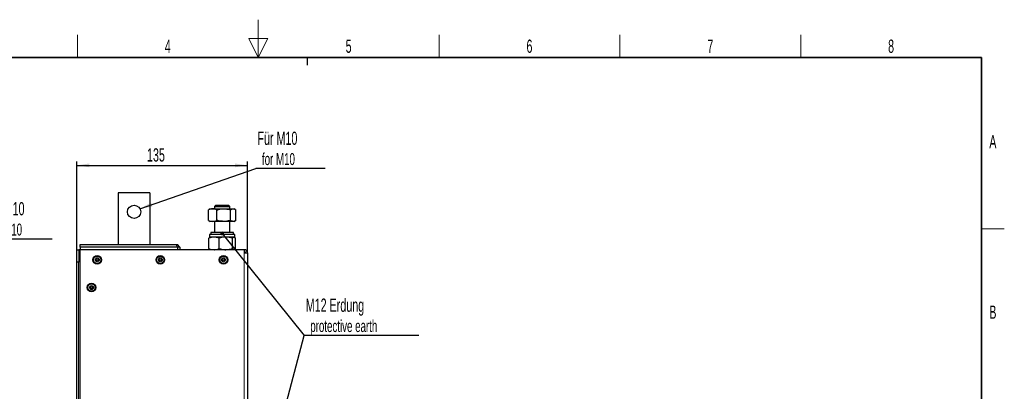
# Model space of a CAD drawing. Header units: millimetres. Extents: x 5 to 418, y 2 to 292.
# Tile 8 of 8: x 154 to 414, y 194 to 292. Entities that reach past the tile are written whole.
import ezdxf

# ---------------------------------------------------------------- set-up
doc = ezdxf.new("R2010")
doc.units = ezdxf.units.MM
doc.layers.add('SLD-0', color=7, linetype='Continuous')
doc.styles.add('SLDTEXTSTYLE0', font='TXT', dxfattribs={"width": 0.605})
doc.dimstyles.new('SLDDIMSTYLE0', dxfattribs={"dimtxt": 3.5, "dimasz": 3.302, "dimexe": 0, "dimexo": 0.0625, "dimgap": 0.875, "dimtad": 1, "dimlfac": 3, "dimrnd": 1e-09, "dimzin": 12, "dimdsep": 46, "dimtxsty": 'SLDTEXTSTYLE0', "dimsah": 1, "dimcen": 0.09, "dimadec": 0, "dimazin": 3, "dimtfac": 1, "dimtofl": 0, "dimtmove": 0, "dimatfit": 3, "dimfxl": 1, "dimfrac": 2, "dimtolj": 1, "dimtzin": 12, "dimarcsym": 0})
doc.dimstyles.new('SLDDIMSTYLE1', dxfattribs={"dimtxt": 0.18, "dimasz": 3.302, "dimexe": 0, "dimexo": 0.0625, "dimgap": 0, "dimtad": 0, "dimtih": 1, "dimtoh": 1, "dimdec": 0, "dimrnd": 1e-09, "dimzin": 0, "dimdsep": 46, "dimtxsty": 'Standard', "dimsah": 1, "dimcen": 0.09, "dimadec": 0, "dimazin": 0, "dimtfac": 3.302, "dimtdec": 0, "dimtofl": 0, "dimtmove": 0, "dimatfit": 3, "dimfxl": 1, "dimfrac": 2, "dimtolj": 1, "dimtzin": 0, "dimarcsym": 0})
doc.dimstyles.new('SLDDIMSTYLE2', dxfattribs={"dimtxt": 0.18, "dimasz": 1.016, "dimexe": 0, "dimexo": 0.0625, "dimgap": 0, "dimtad": 0, "dimtih": 1, "dimtoh": 1, "dimdec": 0, "dimrnd": 1e-09, "dimzin": 0, "dimdsep": 46, "dimtxsty": 'Standard', "dimblk1": 'DOT', "dimblk2": 'DOT', "dimsah": 1, "dimcen": 0.09, "dimadec": 0, "dimazin": 0, "dimtfac": 1.016, "dimtdec": 0, "dimtofl": 0, "dimtmove": 0, "dimatfit": 3, "dimldrblk": 'DOT', "dimfxl": 1, "dimfrac": 2, "dimtolj": 1, "dimtzin": 0, "dimarcsym": 0})

# ---------------------------------------------------------------- blocks, each defined once
blk = doc.blocks.new('SW_NOTE_0')
at = {"layer": 'SLD-0', "color": 0}
blk.add_line((18.31, 0), (0, 0), dxfattribs=at)
at = {"layer": 'SLD-0', "color": 0, "attachment_point": 1, "style": 'SLDTEXTSTYLE0'}
for s, insert, char_height in [('Für M10', (0.44, 9.78), 3.5), ('for M10', (1.63, 4.11), 3.175)]:
    blk.add_mtext(s, dxfattribs=dict(at, insert=insert, char_height=char_height))
blk = doc.blocks.new('_D_5')
at = {"layer": 'SLD-0', "color": 7}
for p, q in [((169.12, 231.74), (169.12, 255.02)), ((214.12, 230.91), (214.12, 255.02)), ((169.12, 254.02), (214.12, 254.02))]:
    blk.add_line(p, q, dxfattribs=at)
for points in [[(169.12, 254.02), (172.42, 253.51), (172.42, 254.53)], [(214.12, 254.02), (210.82, 254.53), (210.82, 253.51)]]:
    blk.add_solid(points, dxfattribs=at)
at = {"layer": 'SLD-0', "color": 7, "insert": (187.61, 258.53), "char_height": 3.5, "attachment_point": 1, "style": 'SLDTEXTSTYLE0'}
blk.add_mtext('135', dxfattribs=at)
blk = doc.blocks.new('SW_NOTE_0_1')
at = {"layer": 'SLD-0', "color": 0}
blk.add_line((18.31, 0), (0, 0), dxfattribs=at)
at = {"layer": 'SLD-0', "color": 0, "attachment_point": 1, "style": 'SLDTEXTSTYLE0'}
for s, insert, char_height in [('Für M10', (0.47, 9.78), 3.5), ('for M10', (1.66, 4.12), 3.175)]:
    blk.add_mtext(s, dxfattribs=dict(at, insert=insert, char_height=char_height))
blk = doc.blocks.new('SW_NOTE_0_2')
at = {"layer": 'SLD-0', "color": 0}
blk.add_line((30.22, 0), (0, 0), dxfattribs=at)
blk.add_line((30.22, 0), (0, 0), dxfattribs=at)
at = {"layer": 'SLD-0', "color": 0, "attachment_point": 1, "style": 'SLDTEXTSTYLE0'}
for s, insert, char_height in [('M12 Erdung', (0.38, 9.75), 3.5), ('protective earth', (1.57, 4.08), 3.175)]:
    blk.add_mtext(s, dxfattribs=dict(at, insert=insert, char_height=char_height))
blk = doc.blocks.new('_Dot')
at = {"color": 0, "linetype": 'ByBlock', "lineweight": -2}
blk.add_line((-0.5, 0), (-1, 0), dxfattribs=at)
at = {"color": 0, "linetype": 'ByBlock', "const_width": 0.5}
blk.add_lwpolyline([(-0.25, 0, 1), (0.25, 0, 1)], format="xyb", close=True, dxfattribs=at)

msp = doc.modelspace()

# ---------------------------------------------------------------- linework, layer by layer
at = {"color": 7, "linetype": 'Continuous', "lineweight": 25}
for p, q in [((188.3514, 246.7448), (180.018, 246.7448)), ((180.018, 246.7448), (180.018, 233.0781)), ((188.3514, 246.7448), (188.3514, 233.0781)), ((204.0318, 242.387), (203.8288, 242.2619)), ((203.8288, 239.4943), (203.8288, 242.2619)), ((204.2847, 242.5448), (204.0267, 242.3958)), ((204.2847, 242.5448), (204.95, 242.5448)), ((204.95, 242.5448), (207.8824, 242.5448)), ((205.8092, 243.5448), (205.4514, 243.1869)), ((205.4514, 243.1869), (205.4514, 242.5448)), ((205.4514, 243.1869), (207.419, 243.1869)), ((205.8092, 243.5448), (207.4248, 243.5448)), ((206.0711, 239.4943), (206.0711, 242.2619)), ((207.419, 243.1869), (209.4514, 243.1869)), ((207.4248, 243.5448), (209.0935, 243.5448)), ((207.8824, 242.5448), (210.3838, 242.5448)), ((209.4514, 243.1869), (209.0935, 243.5448)), ((209.4514, 242.5448), (209.4514, 243.1869)), ((209.6936, 239.4943), (209.6936, 242.2619)), ((210.3838, 242.5448), (210.618, 242.5448)), ((210.8761, 242.3958), (210.618, 242.5448)), ((211.0739, 239.4943), (211.0739, 242.2619)), ((203.8288, 239.4943), (204.0318, 239.3711)), ((204.0259, 239.3609), (204.2847, 239.2114)), ((210.618, 239.2114), (210.8769, 239.3609)), ((204.95, 239.2114), (204.2847, 239.2114)), ((207.8824, 239.2114), (204.95, 239.2114)), ((205.4514, 239.2114), (205.4514, 236.2448)), ((210.3838, 239.2114), (207.8824, 239.2114)), ((209.4514, 236.2448), (209.4514, 239.2114)), ((210.618, 239.2114), (210.3838, 239.2114)), ((203.9631, 232.0276), (203.9631, 234.7953)), ((204.118, 235.7448), (204.118, 235.0781)), ((210.7847, 235.7448), (204.118, 235.7448)), ((210.7847, 235.0781), (204.118, 235.0781)), ((204.2847, 235.0781), (204.2057, 235.0325)), ((204.4514, 236.2448), (204.4514, 235.7448)), ((206.6905, 236.2448), (204.4514, 236.2448)), ((206.6567, 232.0276), (206.6567, 234.7953)), ((210.4514, 236.2448), (206.6905, 236.2448)), ((210.145, 232.0276), (210.145, 234.7953)), ((210.4514, 235.7448), (210.4514, 236.2448)), ((210.6971, 235.0325), (210.618, 235.0781)), ((210.7847, 235.0781), (210.7847, 235.7448)), ((210.9397, 232.0276), (210.9397, 234.7953)), ((169.118, 231.7448), (169.618, 231.7448)), ((169.118, 228.4114), (169.118, 231.7448)), ((169.618, 231.7448), (169.618, 228.4114)), ((169.9514, 231.7448), (169.618, 231.7448)), ((169.9514, 233.0781), (195.3419, 233.0781)), ((169.9514, 232.4114), (169.9514, 233.0781)), ((195.618, 232.4114), (169.9514, 232.4114)), ((169.9514, 232.4114), (169.9514, 231.7448)), ((213.2847, 231.7448), (169.9514, 231.7448)), ((195.618, 232.4114), (195.3419, 233.0781)), ((195.3419, 233.0781), (195.618, 233.0781)), ((196.2847, 232.4114), (195.618, 233.0781)), ((195.618, 232.4114), (195.618, 231.7448)), ((196.2847, 232.4114), (195.618, 232.4114)), ((196.2847, 232.4114), (196.2847, 231.7448)), ((204.2052, 231.7907), (204.2847, 231.7448)), ((210.618, 231.7448), (210.7017, 231.7931)), ((213.2847, 231.7448), (213.2847, 230.9114)), ((213.2847, 230.9114), (214.118, 230.9114)), ((214.118, 230.9114), (214.118, 132.5781)), ((169.118, 135.0781), (169.118, 228.4114)), ((169.618, 228.4114), (169.118, 228.4114)), ((169.618, 135.0781), (169.618, 228.4114))]:
    msp.add_line(p, q, dxfattribs=at)
at = {"color": 7, "linetype": 'Continuous', "lineweight": 18}
for p, q in [((169.9514, 131.7448), (169.9514, 231.7448)), ((213.2847, 132.5781), (213.2847, 230.9114))]:
    msp.add_line(p, q, dxfattribs=at)
at = {"color": 7, "linetype": 'Continuous', "lineweight": 25}
for centre, radius in [((184.1847, 241.7448), 1.75), ((174.4514, 229.0781), 1.1333), ((174.4514, 229.0781), 0.9667), ((174.4514, 229.0781), 0.525), ((174.4514, 229.0781), 0.2917), ((191.118, 229.0781), 1.1333), ((191.118, 229.0781), 0.9667), ((191.118, 229.0781), 0.525), ((191.118, 229.0781), 0.2917), ((207.7847, 229.0781), 1.1333), ((207.7847, 229.0781), 0.9667), ((207.7847, 229.0781), 0.525), ((207.7847, 229.0781), 0.2917), ((172.9514, 221.7448), 1.1333), ((172.9514, 221.7448), 0.9667), ((172.9514, 221.7448), 0.525), ((172.9514, 221.7448), 0.2917)]:
    msp.add_circle(centre, radius, dxfattribs=at)
for radius in [0.8333, 0.3333]:
    msp.add_arc((213.2847, 230.9114), radius, 0, 90, dxfattribs=at)
for points, knots in [([(204.95, 242.5448), (204.9234, 242.5445), (204.8096, 242.5431), (204.6085, 242.5215), (204.2584, 242.4454), (204.0012, 242.3355), (203.8288, 242.2619)], [0, 0, 0, 0, 0.07007027, 0.29986903, 0.53092964, 1, 1, 1, 1]), ([(206.0711, 242.2619), (205.889, 242.341), (205.5215, 242.5005), (205.1416, 242.5299), (204.95, 242.5448)], [0, 0, 0, 0, 0.49545796, 1, 1, 1, 1]), ([(206.0711, 242.2619), (206.2035, 242.2985), (206.5637, 242.3979), (207.1674, 242.5163), (207.643, 242.5353), (207.8824, 242.5448)], [0, 0, 0, 0, 0.224091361, 0.609546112, 1, 1, 1, 1]), ([(207.8824, 242.5448), (208.0307, 242.541), (208.4101, 242.5314), (209.0188, 242.4422), (209.4678, 242.3222), (209.6936, 242.2619)], [0, 0, 0, 0, 0.24215467, 0.61900458, 1, 1, 1, 1]), ([(209.6936, 242.2619), (209.8057, 242.3388), (209.9747, 242.4546), (210.2068, 242.5327), (210.3246, 242.5407), (210.3838, 242.5448)], [0, 0, 0, 0, 0.49525132, 0.7468182, 1, 1, 1, 1]), ([(210.3838, 242.5448), (210.4001, 242.5445), (210.4701, 242.5431), (210.594, 242.5215), (210.8095, 242.4454), (210.9678, 242.3355), (211.0739, 242.2619)], [0, 0, 0, 0, 0.070070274, 0.29986903, 0.530929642, 1, 1, 1, 1]), ([(203.8288, 239.4943), (204.0109, 239.4152), (204.3784, 239.2557), (204.7583, 239.2263), (204.95, 239.2114)], [0, 0, 0, 0, 0.495457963, 1, 1, 1, 1]), ([(204.95, 239.2114), (204.9765, 239.2118), (205.1778, 239.2143), (205.5572, 239.2761), (205.8988, 239.4211), (206.0711, 239.4943)], [0, 0, 0, 0, 0.07009183, 0.53078536, 1, 1, 1, 1]), ([(207.8824, 239.2114), (207.4067, 239.2459), (206.7934, 239.2904), (206.2035, 239.4569), (206.0711, 239.4943)], [0, 0, 0, 0, 0.77560784, 1, 1, 1, 1]), ([(209.6936, 239.4943), (209.4701, 239.4345), (209.0211, 239.3145), (208.4124, 239.2249), (208.0307, 239.2152), (207.8824, 239.2114)], [0, 0, 0, 0, 0.377179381, 0.757844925, 1, 1, 1, 1]), ([(210.3838, 239.2114), (210.3674, 239.2118), (210.2974, 239.2131), (210.1736, 239.2347), (209.9581, 239.3108), (209.7997, 239.4207), (209.6936, 239.4943)], [0, 0, 0, 0, 0.07007027, 0.29986903, 0.53092964, 1, 1, 1, 1]), ([(211.0739, 239.4943), (210.9618, 239.4174), (210.7928, 239.3016), (210.5607, 239.2235), (210.4429, 239.2155), (210.3838, 239.2114)], [0, 0, 0, 0, 0.49525132, 0.7468182, 1, 1, 1, 1]), ([(205.3099, 235.0781), (205.2779, 235.0778), (205.1413, 235.0764), (204.8997, 235.0548), (204.4791, 234.9787), (204.1701, 234.8689), (203.9631, 234.7953)], [0, 0, 0, 0, 0.07007027, 0.29986903, 0.53092964, 1, 1, 1, 1]), ([(204.2072, 235.0299), (204.1872, 235.0184), (204.1046, 234.9712), (204.0241, 234.8711), (203.9631, 234.7953)], [0, 0, 0, 0, 0.24204054, 1, 1, 1, 1]), ([(206.6567, 234.7953), (206.4379, 234.8743), (205.9965, 235.0339), (205.5401, 235.0633), (205.3099, 235.0781)], [0, 0, 0, 0, 0.49545796, 1, 1, 1, 1]), ([(208.4008, 235.0781), (208.2579, 235.0743), (207.8927, 235.0647), (207.3065, 234.9755), (206.8741, 234.8556), (206.6567, 234.7953)], [0, 0, 0, 0, 0.24215467, 0.61900458, 1, 1, 1, 1]), ([(210.145, 234.7953), (210.0175, 234.8318), (209.6706, 234.9312), (209.0893, 235.0497), (208.6313, 235.0686), (208.4008, 235.0781)], [0, 0, 0, 0, 0.22409136, 0.60954611, 1, 1, 1, 1]), ([(210.145, 234.7953), (210.2095, 234.8721), (210.3068, 234.988), (210.4405, 235.0661), (210.5083, 235.0741), (210.5424, 235.0781)], [0, 0, 0, 0, 0.49525132, 0.7468182, 1, 1, 1, 1]), ([(210.5424, 235.0781), (210.5518, 235.0778), (210.5921, 235.0764), (210.6634, 235.0548), (210.7874, 234.9787), (210.8786, 234.8689), (210.9397, 234.7953)], [0, 0, 0, 0, 0.07007027, 0.29986903, 0.53092964, 1, 1, 1, 1]), ([(203.9631, 232.0276), (204.1818, 231.9486), (204.6232, 231.789), (205.0796, 231.7596), (205.3099, 231.7448)], [0, 0, 0, 0, 0.49545796, 1, 1, 1, 1]), ([(203.9631, 232.0276), (204.0275, 231.947), (204.108, 231.8462), (204.1907, 231.8028), (204.2072, 231.7941)], [0, 0, 0, 0, 0.80035999, 1, 1, 1, 1]), ([(205.3099, 231.7448), (205.3418, 231.7451), (205.5835, 231.7477), (206.0394, 231.8094), (206.4497, 231.9544), (206.6567, 232.0276)], [0, 0, 0, 0, 0.07009183, 0.53078536, 1, 1, 1, 1]), ([(206.6567, 232.0276), (207.0924, 231.9132), (207.6675, 231.7623), (208.2578, 231.7482), (208.4008, 231.7448)], [0, 0, 0, 0, 0.75761353, 1, 1, 1, 1]), ([(208.4008, 231.7448), (208.8589, 231.7792), (209.4494, 231.8237), (210.0175, 231.9902), (210.145, 232.0276)], [0, 0, 0, 0, 0.775607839, 1, 1, 1, 1]), ([(210.5424, 231.7448), (210.5329, 231.7451), (210.4616, 231.7477), (210.3271, 231.8094), (210.2061, 231.9544), (210.145, 232.0276)], [0, 0, 0, 0, 0.07009183, 0.53078536, 1, 1, 1, 1]), ([(210.9397, 232.0276), (210.8752, 231.9486), (210.7449, 231.789), (210.6103, 231.7596), (210.5424, 231.7448)], [0, 0, 0, 0, 0.49545796, 1, 1, 1, 1])]:
    msp.add_open_spline(points, degree=3, knots=knots, dxfattribs=at)
at = {"layer": 'SLD-0', "lineweight": 18}
for p, q in [((217, 292.5), (217, 282.5)), ((169.25, 282.5), (169.25, 288.5)), ((219.5, 287.5), (214.5, 287.5)), ((214.5, 287.5), (217, 282.5)), ((217, 282.5), (219.5, 287.5)), ((264.75, 282.5), (264.75, 288.5)), ((312.5, 282.5), (312.5, 288.5)), ((360.25, 282.5), (360.25, 288.5)), ((408, 237.25), (414, 237.25))]:
    msp.add_line(p, q, dxfattribs=at)
at = {"layer": 'SLD-0', "lineweight": 35}
for p, q in [((408, 282.5), (26, 282.5)), ((408, 12), (408, 282.5))]:
    msp.add_line(p, q, dxfattribs=at)
at = {"layer": 'SLD-0'}
msp.add_line((230, 280.5), (230, 282.5), dxfattribs=at)
msp.add_line((230, 280.5), (230, 282.5), dxfattribs=at)

# ---------------------------------------------------------------- block references
at = {"layer": 'SLD-0', "color": 7}
for name, p in [('SW_NOTE_0_1', (216.3067, 253.151)), ('SW_NOTE_0', (144.2779, 234.5436))]:
    msp.add_blockref(name, p, dxfattribs=at)
at = {"layer": 'SLD-0'}
msp.add_blockref('SW_NOTE_0_2', (229.1519, 209.0934), dxfattribs=at)

# ---------------------------------------------------------------- texts
at = {"layer": 'SLD-0', "char_height": 3.5, "attachment_point": 2, "style": 'SLDTEXTSTYLE0'}
for s, insert in [('4', (193.1027, 287.243)), ('5', (240.8527, 287.243)), ('6', (288.6027, 287.243)), ('7', (336.3527, 287.243)), ('8', (384.1027, 287.243)), ('A', (410.9816, 262.0011)), ('B', (410.9816, 217.0011))]:
    msp.add_mtext(s, dxfattribs=dict(at, insert=insert))

# ---------------------------------------------------------------- dimensions: what is measured, and where the dimension line sits
at = {"layer": 'SLD-0', "color": 7}
dim = msp.add_linear_dim(base=(214.118, 254.0223), p1=(169.118, 231.7448), p2=(214.118, 230.9114), dimstyle='SLDDIMSTYLE0', dxfattribs=at)
dim.commit()
dim.dimension.update_dxf_attribs({"geometry": '_D_5', "text_midpoint": (191.618, 254.0223), "dimtype": 160})

# ---------------------------------------------------------------- leaders
msp.add_leader([(185.727, 242.5717), (216.3067, 253.151)], dimstyle='SLDDIMSTYLE1', dxfattribs=at)
at = {"layer": 'SLD-0'}
for points in [[(207.4673, 236.0498), (229.1519, 209.0934)], [(207.4239, 127.3962), (229.1519, 209.0934)]]:
    msp.add_leader(points, dimstyle='SLDDIMSTYLE2', dxfattribs=at)

doc.saveas('drawing.dxf')
